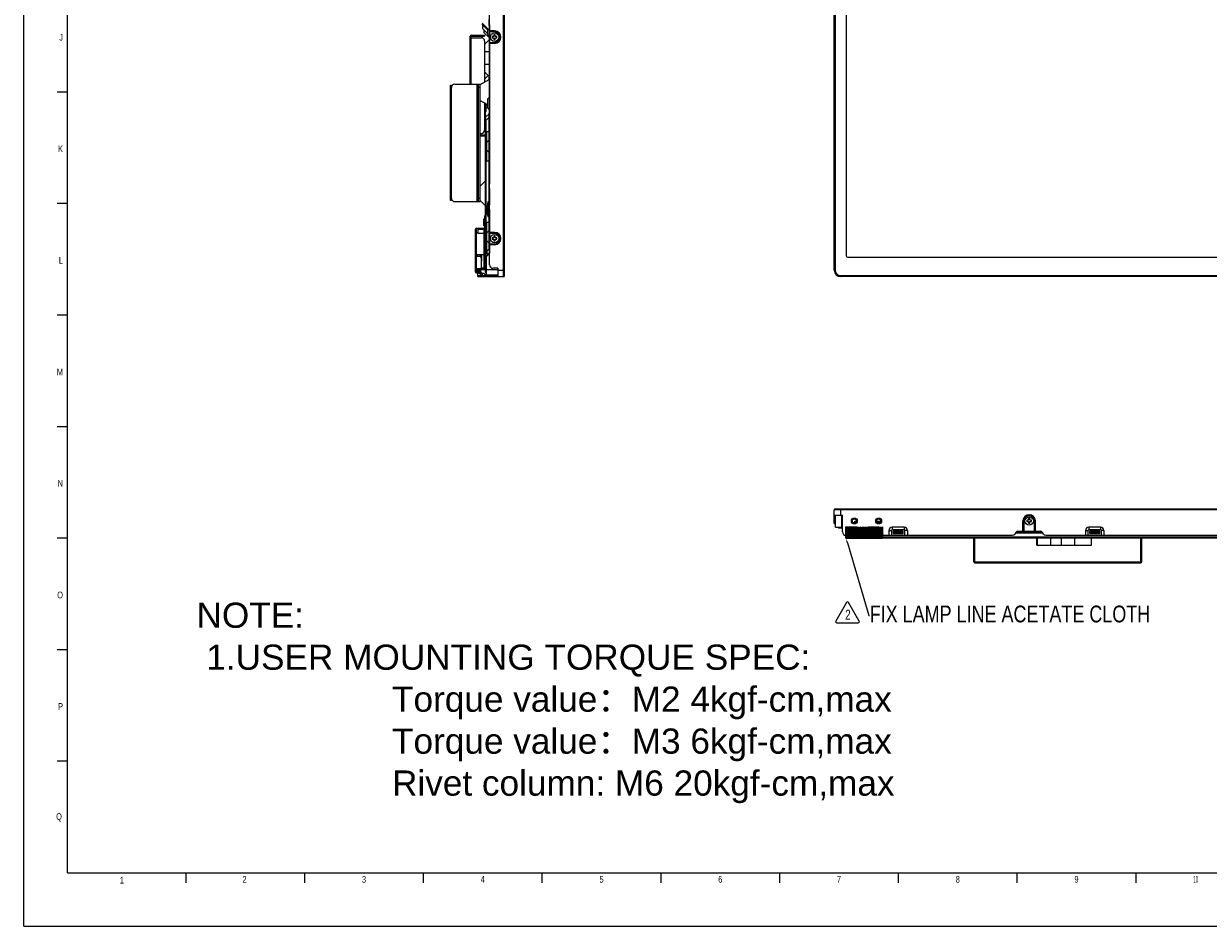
# Model space of a CAD drawing. Header units: millimetres. Extents: x 0 to 3401, y -1 to 1189.
# Tile 1 of 40: x 0 to 705, y 0 to 538. Entities that reach past the tile are written whole.
import ezdxf
from ezdxf import colors
from ezdxf.entities.mleader import LeaderData, LeaderLine
from ezdxf.math import Vec2, Vec3

# ---------------------------------------------------------------- set-up
doc = ezdxf.new("R2010")
doc.units = ezdxf.units.MM
doc.header["$LTSCALE"] = 65.395
doc.linetypes.add('DASHED', pattern=[0.2, 0.1, -0.1])
doc.linetypes.add('HIDDEN', pattern=[0.2, 0.1, -0.1])
doc.layers.get('0').update_dxf_attribs({"linetype": 'CONTINUOUS'})
doc.styles.add('ROMANC', font='txt')
doc.styles.get("Standard").update_dxf_attribs({"font": 'txt', "width": 0.8})
doc.styles.add('TEXTSTYLE_2', font='txt', dxfattribs={"width": 0.4})

msp = doc.modelspace()

# ---------------------------------------------------------------- hatches: boundary and pattern name
at = {"true_color": 0x2776bb}
h = msp.add_hatch(dxfattribs=at)
h.set_pattern_fill('GLB', color=152, style=0)
h.set_pattern_definition([(0, (-2515.4113, 2448.367), (0, 1), []), (315, (-2515.4113, 2448.367), (1, -3e-16), [1.41421356, -1.41421356]), (45, (-2515.4113, 2448.367), (1, -6e-17), [1.41421356, -1.41421356])])
h.paths.add_polyline_path([(489.65, 238.006), (489.65, 233.006), (489.65, 231.356), (511.332, 231.356), (511.332, 238.006)])

# ---------------------------------------------------------------- linework, layer by layer
at = {"color": 7, "linetype": 'Continuous'}
for p, q in [((0, 0), (0, 1189.354)), ((285.629, 387.152), (285.629, 802.202)), ((286.229, 387.752), (286.229, 801.602)), ((482.65, 390.952), (482.65, 798.402)), ((483.25, 798.402), (483.25, 390.952)), ((277.429, 394.152), (277.429, 795.202)), ((489.75, 794.102), (489.75, 399.752)), ((273.079, 538.202), (277.279, 534.002)), ((273.079, 537.638), (273.079, 537.402)), ((273.079, 537.402), (276.279, 534.202)), ((273.279, 537.202), (273.279, 534.977)), ((277.279, 536.852), (277.279, 540.352)), ((277.329, 536.852), (277.329, 442.852)), ((265.879, 501.852), (265.879, 530.452)), ((265.879, 529.552), (272.479, 529.552)), ((266.479, 531.052), (274.479, 531.052)), ((266.479, 530.452), (274.479, 530.452)), ((266.479, 501.852), (266.479, 530.452)), ((272.479, 530.452), (272.479, 531.052)), ((273.279, 534.977), (276.279, 531.977)), ((274.079, 534.177), (274.079, 532.702)), ((274.079, 532.702), (277.342, 529.439)), ((274.479, 531.052), (274.479, 530.452)), ((276.279, 535.002), (276.279, 531.652)), ((277.279, 530.652), (276.279, 531.652)), ((280.429, 533.552), (277.429, 533.552)), ((280.429, 532.952), (277.429, 532.952)), ((280.429, 533.552), (280.429, 532.952)), ((274.479, 525.452), (277.279, 528.252)), ((274.479, 527.552), (274.479, 503.061)), ((277.429, 526.752), (280.429, 526.752)), ((280.429, 526.152), (277.429, 526.152)), ((280.429, 526.152), (280.429, 526.752)), ((277.279, 521.052), (274.479, 521.052)), ((277.279, 513.552), (274.479, 513.552)), ((274.479, 509.152), (277.279, 506.352)), ((254.079, 501.252), (254.679, 501.252)), ((254.079, 432.452), (254.079, 501.252)), ((254.679, 432.452), (254.679, 501.252)), ((256.679, 501.852), (271.779, 501.852)), ((269.979, 431.852), (269.979, 501.852)), ((270.579, 501.852), (270.579, 431.852)), ((271.779, 501.602), (277.279, 504.575)), ((271.779, 431.852), (271.779, 501.852)), ((274.479, 504.902), (276.604, 507.027)), ((277.103, 504.48), (277.103, 506.528)), ((25.996, 497.144), (19.997, 497.144)), ((254.679, 498.252), (254.079, 498.252)), ((254.079, 496.852), (254.679, 496.852)), ((271.779, 499.852), (270.579, 499.852)), ((276.279, 492.852), (277.279, 493.852)), ((254.679, 491.852), (254.079, 491.852)), ((269.979, 491.852), (270.579, 491.852)), ((269.979, 490.852), (270.579, 490.852)), ((271.779, 492.102), (276.279, 489.669)), ((274.479, 490.642), (274.479, 474.552)), ((274.479, 487.952), (274.979, 487.452)), ((274.479, 487.502), (274.979, 487.002)), ((274.935, 490.396), (276.279, 489.052)), ((274.979, 389.752), (274.979, 490.372)), ((274.979, 487.277), (275.155, 487.277)), ((275.155, 490.176), (275.155, 487.277)), ((276.279, 488.402), (275.155, 487.277)), ((276.279, 492.852), (276.279, 487.852)), ((276.279, 487.852), (277.279, 486.852)), ((274.979, 481.316), (274.479, 481.816)), ((274.479, 480.402), (274.979, 479.902)), ((275.155, 480.206), (274.979, 480.206)), ((277.103, 484.276), (275.155, 482.328)), ((275.155, 480.206), (277.103, 482.155)), ((275.155, 480.206), (275.155, 473.297)), ((277.103, 432.09), (277.103, 482.155)), ((274.979, 473.57), (277.279, 473.57)), ((275.001, 473.288), (274.979, 473.282)), ((275.155, 473.297), (275.001, 473.288)), ((275.391, 473.177), (275.155, 473.297)), ((275.529, 473.107), (275.391, 473.177)), ((275.529, 473.107), (275.529, 456.397)), ((269.979, 472.552), (270.579, 472.552)), ((269.979, 471.652), (270.579, 471.652)), ((269.979, 471.052), (270.579, 471.052)), ((271.779, 472.552), (272.479, 472.552)), ((271.779, 471.652), (274.479, 471.652)), ((271.779, 471.052), (274.479, 471.052)), ((272.479, 471.052), (272.479, 471.652)), ((274.479, 471.652), (274.479, 471.052)), ((275.155, 471.989), (275.155, 457.514)), ((275.405, 471.827), (275.529, 471.746)), ((277.103, 468.383), (275.529, 467.061)), ((277.103, 461.12), (275.529, 462.442)), ((275.001, 456.216), (274.979, 456.221)), ((277.103, 455.934), (274.979, 455.934)), ((275.155, 456.207), (275.001, 456.216)), ((275.155, 456.207), (275.405, 456.334)), ((275.155, 456.207), (275.155, 419.297)), ((275.405, 456.334), (275.529, 456.397)), ((254.079, 441.852), (254.679, 441.852)), ((269.979, 442.852), (270.579, 442.852)), ((270.579, 441.852), (269.979, 441.852)), ((271.779, 441.152), (274.979, 444.352)), ((277.279, 439.352), (277.279, 442.852)), ((277.329, 439.352), (277.329, 430.352)), ((25.996, 430.676), (19.997, 430.676)), ((254.679, 436.852), (254.079, 436.852)), ((254.079, 435.452), (254.679, 435.452)), ((254.679, 432.452), (254.079, 432.452)), ((256.679, 431.852), (271.779, 431.852)), ((270.579, 433.852), (271.779, 433.852)), ((271.779, 432.552), (274.979, 429.352)), ((276.279, 430.415), (276.279, 429.699)), ((277.103, 432.09), (276.455, 431.442)), ((276.455, 430.028), (277.103, 430.676)), ((277.103, 432.09), (277.279, 432.09)), ((277.329, 430.45), (277.103, 430.676)), ((274.379, 423.352), (274.979, 423.352)), ((274.379, 423.352), (274.379, 416.089)), ((276.879, 429.603), (276.279, 429.603)), ((276.279, 425.1), (276.279, 429.603)), ((276.279, 425.1), (276.879, 425.1)), ((276.279, 424.288), (276.279, 425.004)), ((276.455, 430.028), (276.879, 429.603)), ((276.879, 425.1), (276.455, 424.676)), ((277.103, 424.028), (276.455, 424.676)), ((276.455, 423.262), (277.103, 422.613)), ((276.879, 429.603), (277.429, 430.153)), ((276.879, 429.603), (276.879, 425.1)), ((277.329, 424.65), (276.879, 425.1)), ((277.103, 424.028), (277.228, 424.152)), ((277.329, 426.852), (277.329, 400.952)), ((274.979, 421.352), (273.779, 421.352)), ((273.779, 421.349), (273.779, 417.355)), ((274.379, 417.352), (273.779, 417.352)), ((274.979, 419.57), (277.279, 419.57)), ((275.001, 419.288), (274.979, 419.282)), ((275.155, 419.297), (275.001, 419.288)), ((275.391, 419.177), (275.155, 419.297)), ((275.155, 417.989), (275.155, 403.514)), ((275.529, 419.107), (275.391, 419.177)), ((275.405, 417.827), (275.529, 417.746)), ((275.529, 419.107), (275.529, 402.397)), ((277.103, 422.613), (277.279, 422.613)), ((277.103, 404.011), (277.103, 422.613)), ((268.979, 389.952), (268.979, 415.352)), ((270.579, 413.352), (268.979, 413.352)), ((269.579, 415.952), (274.242, 415.952)), ((269.579, 392.102), (269.579, 415.952)), ((270.579, 412.952), (270.579, 415.952)), ((270.579, 415.352), (274.242, 415.352)), ((274.244, 412.952), (270.579, 412.952)), ((272.979, 415.352), (272.979, 415.952)), ((273.979, 415.952), (273.979, 415.352)), ((274.244, 400.352), (274.244, 412.952)), ((274.294, 412.952), (274.294, 415.352)), ((274.979, 415.352), (274.379, 415.352)), ((274.379, 412.952), (274.979, 412.952)), ((274.379, 412.952), (274.379, 400.352)), ((274.979, 410.952), (274.379, 410.952)), ((277.103, 414.383), (275.529, 413.061)), ((280.429, 413.552), (277.429, 413.552)), ((280.429, 412.952), (277.429, 412.952)), ((280.429, 413.552), (280.429, 412.952)), ((274.379, 402.352), (274.979, 402.352)), ((275.001, 402.216), (274.979, 402.221)), ((275.155, 402.207), (275.001, 402.216)), ((275.155, 402.207), (275.405, 402.334)), ((275.155, 402.207), (275.155, 401.349)), ((275.405, 402.334), (275.529, 402.397)), ((277.103, 407.12), (275.529, 408.442)), ((277.16, 402.985), (277.186, 402.32)), ((277.429, 406.752), (280.429, 406.752)), ((280.429, 406.152), (277.429, 406.152)), ((280.429, 406.152), (280.429, 406.752)), ((268.979, 400.352), (274.979, 400.352)), ((268.979, 399.352), (271.479, 399.352)), ((269.979, 400.352), (269.979, 399.352)), ((271.836, 400.352), (271.836, 399.28)), ((271.936, 400.352), (271.936, 399.227)), ((272.479, 398.352), (272.479, 392.102)), ((272.479, 396.859), (272.736, 396.859)), ((272.736, 396.359), (272.479, 396.359)), ((272.736, 396.359), (272.736, 400.352)), ((274.294, 392.352), (274.294, 400.352)), ((275.74, 401.934), (274.979, 401.934)), ((275.155, 401.349), (274.979, 401.349)), ((275.06, 398.803), (274.979, 398.803)), ((275.74, 401.934), (275.155, 401.349)), ((275.155, 399.228), (277.103, 401.176)), ((275.155, 399.228), (275.367, 399.015)), ((275.329, 398.952), (277.329, 400.952)), ((275.329, 398.952), (275.329, 387.952)), ((277.328, 400.951), (277.103, 401.176)), ((490.75, 398.752), (1190.75, 398.752)), ((268.979, 392.102), (274.979, 392.102)), ((268.979, 391.502), (274.979, 391.502)), ((268.979, 390.952), (271.479, 390.952)), ((269.479, 392.102), (269.479, 391.502)), ((269.579, 389.952), (269.579, 391.502)), ((271.894, 389.952), (269.579, 389.952)), ((271.894, 389.352), (269.579, 389.352)), ((271.979, 388.952), (270.429, 388.952)), ((270.429, 387.152), (270.429, 388.952)), ((271.836, 391.023), (271.836, 389.952)), ((271.836, 389.352), (271.836, 388.952)), ((271.936, 391.077), (271.936, 389.952)), ((271.936, 389.34), (271.936, 388.952)), ((271.979, 387.752), (271.979, 389.266)), ((271.979, 388.752), (272.579, 388.752)), ((272.479, 392.352), (274.979, 392.352)), ((272.579, 388.366), (272.579, 389.266)), ((273.94, 388.952), (272.579, 388.952)), ((273.229, 387.752), (273.229, 388.952)), ((275.44, 387.752), (273.94, 388.952)), ((275.329, 388.352), (274.69, 388.352)), ((274.931, 388.159), (275.329, 388.159)), ((274.979, 392.152), (275.329, 392.152)), ((275.056, 388.059), (275.329, 388.059)), ((275.329, 391.452), (282.429, 391.452)), ((282.429, 392.152), (279.429, 392.152)), ((282.429, 392.152), (282.429, 387.152)), ((282.429, 390.952), (286.229, 390.952)), ((482.65, 390.952), (483.25, 390.952)), ((270.429, 387.752), (282.429, 387.752)), ((270.429, 387.152), (285.629, 387.152)), ((272.429, 387.752), (272.429, 387.152)), ((282.429, 387.952), (275.329, 387.952)), ((278.979, 387.752), (278.979, 387.952)), ((486.45, 387.752), (486.45, 387.152)), ((486.45, 387.752), (1195.05, 387.752)), ((1195.05, 387.152), (486.45, 387.152)), ((25.996, 364.208), (19.997, 364.208)), ((25.996, 297.74), (19.997, 297.74)), ((482.65, 240.006), (482.65, 248.206)), ((1198.85, 248.206), (482.65, 248.206)), ((483.25, 248.806), (1198.25, 248.806)), ((486.45, 248.806), (486.45, 245.006)), ((482.65, 245.006), (487.65, 245.006)), ((482.65, 242.006), (483.25, 242.006)), ((482.65, 240.006), (483.45, 240.006)), ((483.25, 240.006), (483.25, 245.006)), ((483.25, 243.006), (483.45, 243.006)), ((483.45, 237.906), (483.45, 245.006)), ((486.95, 245.006), (486.95, 237.906)), ((487.65, 235.006), (487.65, 245.006)), ((493.15, 241.556), (493.15, 240.726)), ((495.216, 240.456), (494.092, 240.456)), ((494.201, 240.456), (495.001, 241.256)), ((495.818, 241.256), (495.001, 241.256)), ((496.15, 240.728), (496.15, 241.556)), ((507.65, 241.556), (507.65, 240.726)), ((510.4, 241.256), (507.9, 241.256)), ((509.716, 240.456), (508.592, 240.456)), ((509.45, 240.456), (509.45, 241.256)), ((510.65, 241.556), (510.65, 240.728)), ((595.05, 235.506), (595.05, 241.556)), ((595.05, 241.556), (595.65, 241.556)), ((595.65, 241.556), (595.65, 235.506)), ((601.85, 235.506), (601.85, 241.556)), ((602.45, 241.556), (601.85, 241.556)), ((602.45, 235.506), (602.45, 241.556)), ((483.45, 237.906), (487.65, 237.906)), ((485.25, 237.556), (487.65, 237.556)), ((489.65, 233.006), (588.901, 233.006)), ((494.35, 232.056), (494.35, 233.006)), ((504.35, 232.056), (504.35, 233.006)), ((505.15, 233.006), (505.15, 232.156)), ((505.75, 233.006), (505.75, 232.156)), ((507.75, 233.006), (507.75, 232.156)), ((508.15, 233.006), (508.15, 232.156)), ((508.75, 233.006), (508.75, 231.556)), ((515.25, 235.806), (515.25, 233.006)), ((515.25, 235.806), (516.75, 235.806)), ((516.75, 235.806), (516.75, 233.006)), ((517.25, 237.806), (517.25, 236.306)), ((524.25, 237.806), (517.25, 237.806)), ((524.25, 236.306), (517.25, 236.306)), ((517.75, 235.556), (517.75, 234.156)), ((523.75, 235.556), (517.75, 235.556)), ((517.75, 235.313), (523.75, 235.313)), ((517.75, 234.513), (518.25, 234.513)), ((517.75, 234.156), (523.75, 234.156)), ((518.25, 234.556), (518.25, 235.156)), ((518.25, 235.156), (523.25, 235.156)), ((518.25, 234.556), (523.25, 234.556)), ((518.25, 234.156), (518.25, 234.471)), ((523.25, 234.471), (518.25, 234.471)), ((518.75, 235.156), (518.75, 234.556)), ((522.75, 234.556), (522.75, 235.156)), ((523.25, 234.156), (523.25, 235.156)), ((523.25, 234.513), (523.75, 234.513)), ((523.75, 234.156), (523.75, 235.556)), ((524.25, 237.806), (524.25, 236.306)), ((524.75, 233.006), (524.75, 235.806)), ((526.25, 235.806), (524.75, 235.806)), ((526.25, 235.806), (526.25, 233.006)), ((590.813, 234.778), (590.187, 233.735)), ((606.871, 234.471), (590.629, 234.471)), ((590.813, 234.556), (606.687, 234.556)), ((591.14, 235.156), (606.36, 235.156)), ((591.408, 235.313), (606.092, 235.313)), ((592.099, 235.506), (605.401, 235.506)), ((607.313, 233.735), (606.687, 234.778)), ((608.599, 233.006), (723.901, 233.006)), ((632.25, 235.806), (632.25, 233.006)), ((632.25, 235.806), (633.75, 235.806)), ((633.75, 235.806), (633.75, 233.006)), ((634.25, 237.806), (634.25, 236.306)), ((641.25, 237.806), (634.25, 237.806)), ((641.25, 236.306), (634.25, 236.306)), ((634.75, 235.556), (634.75, 234.156)), ((640.75, 235.556), (634.75, 235.556)), ((634.75, 235.313), (640.75, 235.313)), ((634.75, 234.513), (635.25, 234.513)), ((634.75, 234.156), (640.75, 234.156)), ((635.25, 234.556), (635.25, 235.156)), ((635.25, 235.156), (640.25, 235.156)), ((635.25, 234.556), (640.25, 234.556)), ((635.25, 234.156), (635.25, 234.471)), ((640.25, 234.471), (635.25, 234.471)), ((635.75, 235.156), (635.75, 234.556)), ((639.75, 234.556), (639.75, 235.156)), ((640.25, 234.156), (640.25, 235.156)), ((640.25, 234.513), (640.75, 234.513)), ((640.75, 234.156), (640.75, 235.556)), ((641.25, 237.806), (641.25, 236.306)), ((641.75, 233.006), (641.75, 235.806)), ((643.25, 235.806), (641.75, 235.806)), ((643.25, 235.806), (643.25, 233.006)), ((25.996, 231.272), (19.997, 231.272)), ((494.85, 231.556), (503.85, 231.556)), ((508.15, 232.156), (505.75, 232.156)), ((505.75, 231.556), (833.95, 231.556)), ((508.75, 232.156), (833.95, 232.156)), ((565.75, 217.256), (565.75, 231.556)), ((566.35, 217.256), (566.35, 231.556)), ((603.25, 227.156), (603.25, 231.556)), ((603.25, 227.156), (635.95, 227.156)), ((603.65, 227.156), (603.65, 231.556)), ((611.65, 227.156), (611.65, 231.556)), ((617.95, 227.156), (617.95, 231.556)), ((625.95, 227.156), (625.95, 231.556)), ((635.95, 227.156), (635.95, 231.556)), ((665.15, 217.256), (665.15, 231.556)), ((665.75, 217.256), (665.75, 231.556)), ((565.75, 219.256), (566.35, 219.256)), ((665.15, 219.256), (665.75, 219.256)), ((565.75, 217.256), (665.75, 217.256)), ((566.35, 216.656), (665.15, 216.656)), ((575.35, 216.656), (575.35, 217.256)), ((580.35, 216.656), (580.35, 217.256)), ((583.35, 217.256), (583.35, 216.656)), ((593.265, 216.656), (593.265, 217.256)), ((597.907, 217.256), (597.907, 216.656)), ((599.393, 216.656), (599.393, 217.256)), ((604.035, 217.256), (604.035, 216.656)), ((610.865, 216.656), (610.865, 217.256)), ((615.507, 217.256), (615.507, 216.656)), ((616.993, 216.656), (616.993, 217.256)), ((621.635, 217.256), (621.635, 216.656)), ((648.15, 216.656), (648.15, 217.256)), ((651.15, 217.256), (651.15, 216.656)), ((656.15, 217.256), (656.15, 216.656)), ((25.996, 164.804), (19.997, 164.804)), ((25.996, 98.336), (19.997, 98.336)), ((96.707, 25.869), (96.707, 31.868)), ((167.417, 25.869), (167.417, 31.868)), ((238.128, 25.869), (238.128, 31.868)), ((308.839, 25.869), (308.839, 31.868)), ((379.549, 25.869), (379.549, 31.868)), ((450.26, 25.869), (450.26, 31.868)), ((520.971, 25.869), (520.971, 31.868)), ((591.681, 25.869), (591.681, 31.868)), ((662.392, 25.869), (662.392, 31.868)), ((0, 0), (1681.5, 0))]:
    msp.add_line(p, q, dxfattribs=at)
at = {"color": 6, "linetype": 'Continuous'}
for q in [(25.996, 1161.825), (1625.258, 31.868)]:
    msp.add_line((25.996, 31.868), q, dxfattribs=at)
at = {"linetype": 'Continuous'}
for p, q in [((279.029, 530.252), (279.029, 529.452)), ((280.029, 530.252), (279.029, 530.252)), ((279.029, 529.452), (280.029, 529.452)), ((280.029, 531.252), (280.029, 530.252)), ((280.829, 531.252), (280.029, 531.252)), ((280.029, 529.452), (280.029, 528.452)), ((280.829, 530.252), (280.829, 531.252)), ((281.829, 530.252), (280.829, 530.252)), ((280.829, 528.452), (280.829, 529.452)), ((280.829, 529.452), (281.829, 529.452)), ((281.829, 529.452), (281.829, 530.252)), ((280.029, 528.452), (280.829, 528.452)), ((279.029, 410.252), (279.029, 409.452)), ((280.029, 410.252), (279.029, 410.252)), ((279.029, 409.452), (280.029, 409.452)), ((280.029, 411.252), (280.029, 410.252)), ((280.829, 411.252), (280.029, 411.252)), ((280.029, 409.452), (280.029, 408.452)), ((280.829, 410.252), (280.829, 411.252)), ((281.829, 410.252), (280.829, 410.252)), ((280.829, 408.452), (280.829, 409.452)), ((280.829, 409.452), (281.829, 409.452)), ((281.829, 409.452), (281.829, 410.252)), ((280.029, 408.452), (280.829, 408.452)), ((598.35, 241.956), (597.35, 241.956)), ((597.35, 241.956), (597.35, 241.156)), ((597.35, 241.156), (598.35, 241.156)), ((599.15, 242.956), (598.35, 242.956)), ((598.35, 242.956), (598.35, 241.956)), ((598.35, 241.156), (598.35, 240.156)), ((598.35, 240.156), (599.15, 240.156)), ((599.15, 241.956), (599.15, 242.956)), ((600.15, 241.956), (599.15, 241.956)), ((599.15, 241.156), (600.15, 241.156)), ((599.15, 240.156), (599.15, 241.156)), ((600.15, 241.156), (600.15, 241.956))]:
    msp.add_line(p, q, dxfattribs=at)
at = {"color": 1, "linetype": 'HIDDEN'}
for p, q in [((489.65, 233.006), (489.65, 238.006)), ((489.65, 231.356), (489.65, 233.006)), ((511.332, 238.006), (511.332, 231.356)), ((489.643, 231.356), (511.332, 231.356))]:
    msp.add_line(p, q, dxfattribs=at)
at = {"color": 1, "linetype": 'DASHED'}
msp.add_line((489.65, 238.006), (511.332, 238.006), dxfattribs=at)
at = {"color": 1, "linetype": 'Continuous'}
for p, q in [((490.015, 192.978), (483.575, 181.823)), ((497.553, 181.823), (491.113, 192.978)), ((484.124, 180.873), (497.004, 180.873))]:
    msp.add_line(p, q, dxfattribs=at)
at = {"linetype": 'Continuous'}
for centre in [(280.429, 529.852), (280.429, 409.852), (598.75, 241.556)]:
    msp.add_circle(centre, 2.5, dxfattribs=at)
at = {"color": 7, "linetype": 'Continuous'}
for centre, radius in [((494.65, 241.556), 1.75), ((494.65, 241.556), 1.25), ((509.15, 241.556), 1.75), ((509.15, 241.556), 1.25)]:
    msp.add_circle(centre, radius, dxfattribs=at)
for centre, radius, start, end in [((278.329, 536.852), 1, 157.336905, 180), ((266.479, 530.452), 0.6, 90, 180), ((272.479, 527.552), 2, 0, 90), ((280.429, 529.852), 3.7, 270, 90), ((280.429, 529.852), 3.1, 270, 89.999999), ((256.679, 499.852), 2, 90, 180), ((500.949, 480.933), 225.883, 178.390479, 178.814635), ((168.537, 485.177), 108.634, 0.744337, 0.9441), ((275.579, 481.903), 0.6, 134.99993, 180), ((276.679, 484.7), 0.6, 315.000045, 345.000014), ((234.437, 484.873), 42.753, 356.354333, 357.542943), ((253.952, 484.03), 23.22, 357.556303, 358.720141), ((264.638, 483.792), 12.531, 358.717746, 359.843805), ((272.479, 474.552), 2, 270, 0), ((284.036, 472.505), 8.916, 174.904391, 178.250513), ((246.653, 427.782), 52.599, 56.864671, 57.188971), ((283.831, 456.987), 8.711, 181.733339, 184.022323), ((283.421, 456.957), 8.3, 184.013925, 185.187408), ((247.245, 500.809), 51.512, 302.808158, 303.304836), ((278.329, 442.852), 1, 180, 202.656839), ((278.329, 439.352), 1, 157.336905, 180), ((256.679, 433.852), 2, 180, 270), ((294.563, 429.705), 18.19, 175.393833, 176.331976), ((282.108, 429.732), 5.906, 163.175581, 164.314387), ((301.972, 429.116), 25.623, 174.791035, 175.409482), ((276.679, 431.1), 0.6, 315.000001, 345), ((278.329, 430.352), 1, 180, 202.656839), ((276.879, 429.603), 0.6, 135, 180), ((276.879, 425.1), 0.6, 180, 225), ((281.069, 424.682), 4.827, 192.785386, 195.71836), ((282.311, 425.026), 6.116, 195.666921, 196.768158), ((301.983, 425.589), 25.634, 184.587327, 185.208779), ((278.329, 426.852), 1, 157.336905, 180), ((284.036, 418.505), 8.916, 174.90435, 178.250512), ((246.642, 373.765), 52.619, 56.86475, 57.188925), ((269.579, 415.352), 0.6, 90, 180), ((274.242, 416.089), 0.737, 270, 0), ((274.242, 416.089), 0.137, 270, 0), ((280.429, 409.852), 3.7, 270, 90), ((280.429, 409.852), 3.1, 270, 89.999999), ((283.831, 402.987), 8.711, 181.733293, 184.022222), ((283.422, 402.957), 8.301, 184.013823, 185.187274), ((247.243, 446.811), 51.514, 302.808168, 303.304824), ((248.516, 421.501), 33.526, 324.569501, 324.74089), ((249.557, 420.767), 32.253, 324.738642, 325.256738), ((253.253, 418.229), 27.769, 325.212614, 327.607886), ((256.608, 416.084), 23.787, 327.642097, 329.500035), ((265.341, 403.023), 11.804, 4.084087, 4.79978), ((271.479, 398.352), 1, 0, 90), ((275.579, 398.803), 0.6, 134.999999, 180), ((317.882, 398.627), 42.814, 176.355397, 177.539046), ((247.831, 421.988), 34.367, 324.299561, 324.569098), ((272.553, 400.339), 3.563, 21.478062, 26.58786), ((276.679, 401.6), 0.6, 315.000002, 344.999995), ((275.879, 401.513), 1.292, 351.434758, 353.067779), ((490.75, 399.752), 1, 180, 270), ((269.579, 389.952), 0.6, 180, 270), ((271.479, 391.952), 1, 270, 332.881684), ((271.894, 389.266), 0.686, 0, 90), ((271.894, 389.266), 0.0855, 0, 90), ((275.579, 389.752), 0.6, 180, 210), ((279.429, 394.152), 2, 180, 270), ((486.45, 390.952), 3.8, 180, 270), ((486.45, 390.952), 3.2, 180, 270), ((285.629, 387.752), 0.6, 270, 0), ((483.25, 248.206), 0.6, 90, 180), ((494.65, 241.556), 1.5, 0, 180), ((509.15, 241.556), 1.5, 0, 180), ((598.75, 241.556), 3.7, 0, 180), ((598.75, 241.556), 3.1, 0.000015, 180.00003), ((485.25, 238.156), 0.6, 205, 270), ((489.65, 235.006), 2, 180, 270), ((517.25, 235.806), 2, 90, 180), ((517.25, 235.806), 0.5, 89.999999, 180), ((524.25, 235.806), 2, 0, 90), ((524.25, 235.806), 0.5, 359.999999, 90), ((588.901, 234.506), 1.5, 270, 329.036243), ((592.099, 234.006), 1.5, 90, 149.036244), ((605.401, 234.006), 1.5, 30.963757, 90), ((608.599, 234.506), 1.5, 210.963756, 270), ((634.25, 235.806), 2, 90, 180), ((634.25, 235.806), 0.5, 89.999999, 180), ((641.25, 235.806), 2, 0, 90), ((641.25, 235.806), 0.5, 359.999999, 90), ((494.85, 232.056), 0.5, 180, 270), ((503.85, 232.056), 0.5, 270, 0), ((505.75, 232.156), 0.6, 180, 270), ((508.75, 232.156), 0.6, 180, 270), ((566.35, 217.256), 0.6, 180, 270), ((665.15, 217.256), 0.6, 270, 0)]:
    msp.add_arc(centre, radius, start, end, dxfattribs=at)
at = {"color": 1, "linetype": 'Continuous'}
for centre, start, end in [((490.564, 192.661), 30, 150), ((484.124, 181.507), 150, 270), ((497.004, 181.507), 270, 30)]:
    msp.add_arc(centre, 0.634, start, end, dxfattribs=at)
at = {"color": 7, "linetype": 'Continuous'}
for points, knots in [([(275.155, 480.206), (275.127, 480.592), (275.094, 481.234), (275.079, 481.881), (275.106, 482.138)], [0, 0, 0, 0, 0.5999221, 1, 1, 1, 1]), ([(275.092, 483.125), (275.09, 483.286), (275.087, 484.113), (275.101, 484.94), (275.114, 485.606)], [0, 0, 0, 0, 0.195138, 1, 1, 1, 1]), ([(275.114, 482.499), (275.111, 482.535), (275.098, 482.744), (275.094, 482.953), (275.092, 483.125)], [0, 0, 0, 0, 0.1774202, 1, 1, 1, 1]), ([(275.106, 482.138), (275.109, 482.162), (275.119, 482.225), (275.126, 482.299), (275.155, 482.328)], [0, 0, 0, 0, 0.3755668, 1, 1, 1, 1]), ([(275.155, 482.328), (275.152, 482.325), (275.125, 482.331), (275.132, 482.409), (275.117, 482.458), (275.114, 482.499)], [0, 0, 0, 0, 0.0628017, 0.3504186, 1, 1, 1, 1]), ([(277.103, 484.276), (277.116, 484.289), (277.152, 484.23), (277.149, 484.202), (277.152, 484.184)], [0, 0, 0, 0, 0.4897242, 1, 1, 1, 1]), ([(277.162, 486.589), (277.169, 486.1), (277.167, 485.366), (277.163, 484.628), (277.131, 484.383)], [0, 0, 0, 0, 0.6648689, 1, 1, 1, 1]), ([(277.152, 484.184), (277.155, 484.159), (277.168, 484.018), (277.169, 483.875), (277.169, 483.758)], [0, 0, 0, 0, 0.1742113, 1, 1, 1, 1]), ([(275.124, 472.338), (275.125, 472.305), (275.13, 472.188), (275.141, 472.072), (275.155, 471.989)], [0, 0, 0, 0, 0.283215, 1, 1, 1, 1]), ([(275.155, 457.514), (275.146, 457.463), (275.116, 457.201), (275.117, 456.936), (275.124, 456.724)], [0, 0, 0, 0, 0.1970762, 1, 1, 1, 1]), ([(276.39, 430.382), (276.39, 430.418), (276.393, 430.58), (276.402, 430.743), (276.41, 430.869)], [0, 0, 0, 0, 0.2203937, 1, 1, 1, 1]), ([(277.103, 430.676), (277.112, 430.685), (277.154, 430.76), (277.158, 430.848), (277.163, 430.919)], [0, 0, 0, 0, 0.1452101, 1, 1, 1, 1]), ([(277.163, 430.919), (277.165, 430.953), (277.173, 431.118), (277.168, 431.283), (277.161, 431.414)], [0, 0, 0, 0, 0.2054213, 1, 1, 1, 1]), ([(276.431, 423.539), (276.412, 423.774), (276.397, 424.138), (276.378, 424.512), (276.408, 424.639)], [0, 0, 0, 0, 0.6426296, 1, 1, 1, 1]), ([(277.103, 424.028), (277.158, 423.973), (277.163, 423.694), (277.17, 423.464), (277.161, 423.294)], [0, 0, 0, 0, 0.3109591, 1, 1, 1, 1]), ([(277.161, 423.294), (277.158, 423.24), (277.143, 423.013), (277.121, 422.786), (277.103, 422.613)], [0, 0, 0, 0, 0.2352623, 1, 1, 1, 1]), ([(275.124, 418.338), (275.125, 418.305), (275.13, 418.188), (275.141, 418.072), (275.155, 417.989)], [0, 0, 0, 0, 0.283215, 1, 1, 1, 1]), ([(275.155, 403.514), (275.146, 403.463), (275.116, 403.201), (275.117, 402.936), (275.124, 402.724)], [0, 0, 0, 0, 0.1970757, 1, 1, 1, 1]), ([(277.103, 404.011), (277.129, 404.003), (277.196, 403.975), (277.279, 403.919), (277.279, 403.868)], [0, 0, 0, 0, 0.342361, 1, 1, 1, 1]), ([(277.186, 402.32), (277.189, 402.214), (277.19, 401.893), (277.187, 401.571), (277.161, 401.357)], [0, 0, 0, 0, 0.3291821, 1, 1, 1, 1]), ([(275.089, 399.748), (275.089, 399.8), (275.092, 400.04), (275.1, 400.279), (275.108, 400.466)], [0, 0, 0, 0, 0.2190835, 1, 1, 1, 1]), ([(275.106, 399.32), (275.103, 399.345), (275.09, 399.487), (275.089, 399.63), (275.089, 399.748)], [0, 0, 0, 0, 0.1742599, 1, 1, 1, 1]), ([(276.029, 401.096), (276.042, 401.031), (276.078, 400.787), (276.07, 400.535), (276.03, 400.36)], [0, 0, 0, 0, 0.271596, 1, 1, 1, 1])]:
    msp.add_open_spline(points, degree=3, knots=knots, dxfattribs=at)
for points in [[(275.124, 472.777), (275.119, 472.631), (275.118, 472.484), (275.124, 472.338)], [(275.155, 471.989), (275.051, 472.082), (274.979, 472.228), (274.979, 472.367)], [(277.103, 468.383), (277.205, 468.469), (277.279, 468.607), (277.279, 468.74)], [(277.103, 461.12), (277.205, 461.035), (277.279, 460.896), (277.279, 460.764)], [(275.155, 457.514), (275.051, 457.422), (274.979, 457.275), (274.979, 457.136)], [(276.298, 430.728), (276.286, 430.624), (276.279, 430.52), (276.279, 430.415)], [(276.422, 431.329), (276.367, 431.132), (276.322, 430.931), (276.298, 430.728)], [(277.161, 431.414), (277.148, 431.64), (277.126, 431.865), (277.103, 432.09)], [(276.279, 424.288), (276.279, 424.177), (276.287, 424.066), (276.301, 423.956)], [(276.301, 423.956), (276.315, 423.841), (276.336, 423.727), (276.361, 423.614)], [(275.155, 417.989), (275.051, 418.082), (274.979, 418.228), (274.979, 418.367)], [(275.124, 418.777), (275.119, 418.631), (275.118, 418.484), (275.124, 418.338)], [(277.103, 414.383), (277.173, 414.442), (277.231, 414.522), (277.259, 414.609)], [(275.155, 403.514), (275.051, 403.422), (274.979, 403.275), (274.979, 403.136)], [(277.103, 407.12), (277.205, 407.035), (277.279, 406.896), (277.279, 406.764)], [(277.115, 403.864), (277.136, 403.571), (277.147, 403.278), (277.16, 402.985)], [(275.869, 401.644), (275.939, 401.467), (275.994, 401.283), (276.029, 401.096)]]:
    msp.add_open_spline(points, degree=3, dxfattribs=at)

# ---------------------------------------------------------------- texts
at = {"color": 1, "linetype": 'Continuous', "width": 0.714286}
msp.add_text('2', height=6, dxfattribs=at).set_placement((489.206, 182.691))
at = {"color": 7, "linetype": 'Continuous', "char_height": 3.999, "line_spacing_factor": 0.9}
for s, insert, width, attachment_point in [('J', (23.404, 531.81), 4.99924, 3), ('K', (23.404, 465.342), 5.85626, 3), ('L', (23.404, 398.874), 4.99924, 3), ('M', (23.404, 332.406), 6.28477, 3), ('N', (23.404, 265.938), 5.85626, 3), ('O', (23.404, 199.47), 5.85626, 3), ('P', (23.404, 133.001), 5.85626, 3), ('Q', (19.321, 67.422), 6.28477, 1), ('1', (59.669, 29.503), 4.57074, 3), ('2', (130.283, 29.99), 4.71357, 1), ('3', (201.443, 29.99), 4.28507, 1), ('4', (272.154, 29.99), 4.71357, 1), ('5', (342.865, 29.99), 4.28507, 1), ('6', (413.575, 29.99), 4.71357, 1), ('7', (484.286, 29.99), 4.71357, 1), ('8', (554.997, 29.99), 4.71357, 1), ('9', (625.707, 29.99), 4.71357, 1)]:
    msp.add_mtext(s, dxfattribs=dict(at, insert=insert, width=width, attachment_point=attachment_point))
at = {"color": 5, "lineweight": 0, "true_color": 0x0303ff, "insert": (102.902, 192.893), "char_height": 15, "width": 1003.05558, "attachment_point": 1, "style": 'ROMANC'}
msp.add_mtext('{\\fArial|b0|i0|c0|p34;\\C256;NOTE:\\P 1.USER MOUNTING TORQUE SPEC:\\P                    Torque value\\fSimSun|b0|i0|c134|p2;：\\fArial|b0|i0|c0|p34;M2 4kgf-cm,max \\P                    Torque value\\fSimSun|b0|i0|c134|p2;：\\fArial|b0|i0|c0|p34;M3 6kgf-cm,max  \\P                    Rivet column: M6 20kgf-cm,max}', dxfattribs=at)
at = {"color": 7, "linetype": 'Continuous', "insert": (696.418, 29.99), "char_height": 3.9994, "width": 8.14163, "attachment_point": 1, "line_spacing_factor": 0.9, "style": 'TEXTSTYLE_2'}
msp.add_mtext('10', dxfattribs=at)

# ---------------------------------------------------------------- leaders
ml = msp.add_multileader_mtext('Standard')
ml.set_content('FIX LAMP LINE ACETATE CLOTH', color=256)
ml.set_leader_properties()
ml.build(insert=Vec2(0, 0))
ml.multileader.update_dxf_attribs({"text_right_attachment_type": 6, "dogleg_length": 0.36, "arrow_head_size": 3})
ctx = ml.context
ctx.base_point, ctx.char_height, ctx.arrow_head_size, ctx.landing_gap_size, ctx.plane_origin = Vec3(503.708, 185.138), 10, 3, 0.09, Vec3(489.65, 231.506)
ctx.right_attachment = 6
notes = []
notes.append((ctx, [(0, (1, 1, 0), (503.348, 185.138), (1, 0), 0.36, [(0, [(489.65, 231.356)], 256, [])])]))
ctx.mtext.insert = Vec3(503.798, 191.138)
for ctx, leaders in notes:
    for number, flags, end, landing, length, lines in leaders:
        leader = LeaderData()
        leader.index, (leader.has_last_leader_line, leader.has_dogleg_vector, leader.attachment_direction) = number, flags
        leader.last_leader_point, leader.dogleg_vector, leader.dogleg_length = Vec3(end), Vec3(landing), length
        for number, points, colour, breaks in lines:
            line = LeaderLine()
            line.index, line.vertices, line.color, line.breaks = number, Vec3.list(points), colors.encode_raw_color(colour), breaks
            leader.lines.append(line)
        ctx.leaders.append(leader)

doc.saveas('drawing.dxf')
